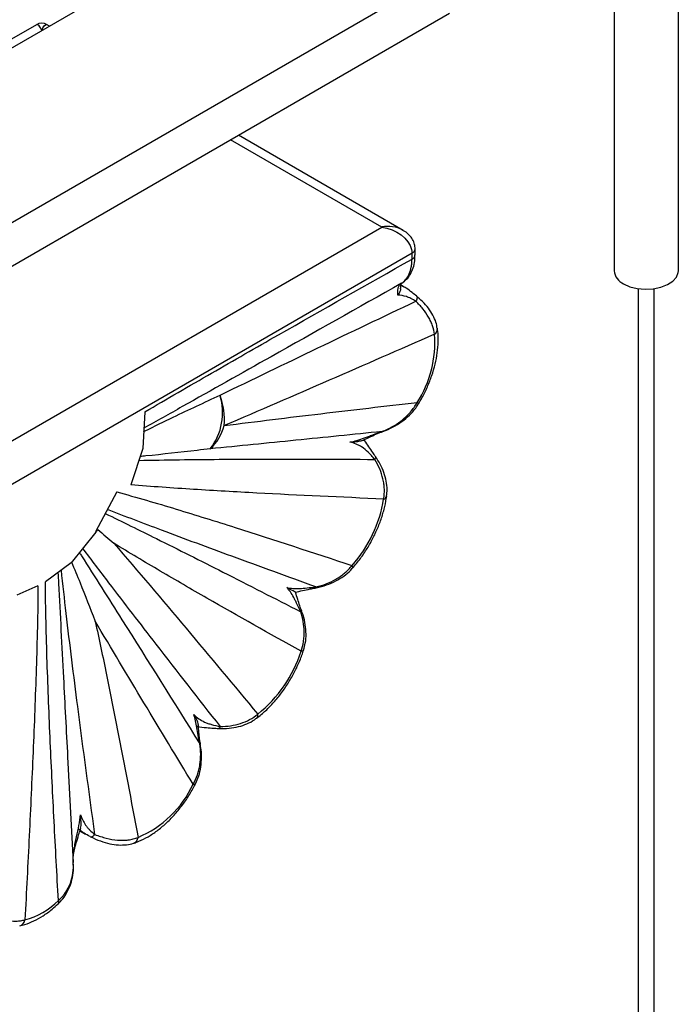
# Paper-space layout '_Isométrica' of a CAD drawing. Header units: millimetres. Extents: x -1323 to -510, y -1084 to 389.
# Tile 9 of 12: x -737 to -614, y 27 to 211. Entities that reach past the tile are written whole.
import ezdxf

# ---------------------------------------------------------------- set-up
doc = ezdxf.new("R2010")
doc.units = ezdxf.units.MM

psp = doc.layouts.new('_Isométrica')

# ---------------------------------------------------------------- linework, layer by layer
at = {"color": 7, "linetype": 'Continuous', "lineweight": 25}
for p, q in [((-613.7, 163.95), (-613.7, 235.13)), ((-817.07, 160.24), (-691.88, 232.51)), ((-625.7, 228.2), (-625.7, 163.95)), ((-812.94, 129.97), (-663.59, 216.18)), ((-811.5, 122.63), (-656.52, 212.1)), ((-733.84, 209.97), (-816.71, 162.13)), ((-731.38, 209.71), (-731.84, 209.97)), ((-665.2, 171.5), (-696.02, 189.3)), ((-805.67, 93.34), (-669.2, 172.12)), ((-662.96, 166.92), (-662.96, 168.04)), ((-663.54, 167.22), (-802.14, 87.22)), ((-663.54, 166.1), (-663.54, 167.22)), ((-665.61, 161.22), (-665.07, 160.91)), ((-665.21, 161.05), (-665.6, 161.27)), ((-621.2, 160.59), (-621.2, -652.59)), ((-618.2, -652.59), (-618.2, 160.59)), ((-713.56, 137.54), (-713.94, 130.7)), ((-713.94, 130.7), (-716.17, 123.9)), ((-718.79, 122.58), (-722.75, 115.1)), ((-722.69, 115.06), (-727.3, 109.3)), ((-722.69, 115.06), (-722.75, 115.1)), ((-727.3, 109.3), (-732.15, 105.78)), ((-733.53, 104.99), (-737.5, 103.28)), ((-727.98, 72.99), (-726.94, 53.28)), ((-725.68, 59.18), (-724.61, 58.57))]:
    psp.add_line(p, q, dxfattribs=at)
at = {"color": 8, "linetype": 'Continuous', "lineweight": 25}
psp.add_line((-669.2, 172.12), (-697.49, 188.45), dxfattribs=at)
at = {"color": 8, "linetype": 'Continuous', "lineweight": 25, "flags": 128}
for points in [[(-732.84, 208.86), (-733.09, 209.37), (-733.32, 209.73), (-733.55, 209.95), (-733.75, 210), (-733.84, 209.97)], [(-732.84, 208.86), (-732.6, 209.37), (-732.36, 209.73), (-732.13, 209.95), (-731.93, 210), (-731.84, 209.97)], [(-662.66, 159.18), (-662.63, 159.13), (-662.59, 159.05), (-662.59, 158.93), (-662.61, 158.79), (-662.65, 158.63), (-662.72, 158.45), (-662.82, 158.25)], [(-669.15, 133.82), (-669.15, 133.83), (-669.15, 133.87)], [(-674.69, 108.29), (-674.67, 108.32), (-674.64, 108.44), (-674.68, 108.6), (-674.77, 108.81)], [(-684.23, 100.39), (-684.22, 100.37), (-684.24, 100.31), (-684.29, 100.24), (-684.37, 100.15)], [(-683.82, 92.99), (-683.83, 92.96), (-683.93, 92.87), (-684.09, 92.81), (-684.31, 92.78)], [(-703.16, 75.5), (-703.16, 75.5), (-703.18, 75.48), (-703.24, 75.46)]]:
    psp.add_lwpolyline(points, dxfattribs=at)
at = {"color": 7, "linetype": 'Continuous', "lineweight": 25, "flags": 128}
for points in [[(-669.2, 172.12), (-668.22, 171.92), (-667.27, 171.6), (-666.37, 171.17), (-665.57, 170.64), (-664.87, 170.04), (-664.3, 169.37), (-663.89, 168.67), (-663.63, 167.94), (-663.54, 167.22)], [(-623.95, 161.5), (-622.76, 160.96), (-621.38, 160.62), (-619.89, 160.48), (-618.4, 160.57), (-616.98, 160.86), (-615.74, 161.35), (-614.74, 162), (-614.06, 162.77), (-613.73, 163.62), (-613.7, 163.95)], [(-723.74, 58.1), (-723.66, 58.07), (-723.58, 58.05), (-723.48, 58.07), (-723.37, 58.11), (-723.26, 58.17), (-723.13, 58.26), (-723.01, 58.36), (-722.88, 58.5)]]:
    psp.add_lwpolyline(points, dxfattribs=at)
at = {"color": 7, "linetype": 'Continuous', "lineweight": 25}
for centre, radius, start, end in [((-732.84, 208.24), 2, 60.0027, 119.9973), ((-622.82, 164.16), 2.89, 184.2066, 247.1136), ((-679.53, 150.39), 20.25, 326.7791, 4.7133), ((-710.1, 137.41), 11.12, 322.4446, 16.9485), ((-711.86, 136.11), 13.21, 355.0509, 20.1418), ((-707.4, 137.21), 8.98, 312.9187, 345.5489), ((-692.93, 125.09), 24.39, 318.1337, 350.9222), ((-707.49, 100.07), 24.3, 308.3756, 342.5441), ((-722.55, 76.31), 19.92, 292.8854, 335.018), ((-739.6, 56.04), 13.99, 285.036, 314.9685)]:
    psp.add_arc(centre, radius, start, end, dxfattribs=at)
at = {"color": 8, "linetype": 'Continuous', "lineweight": 25}
for centre, radius, start, end in [((-668.09, 166.02), 6.21, 63.1358, 100.2931), ((-663.96, 168.14), 1.01, 294.3756, 354.2947), ((-663.94, 167), 0.982, 293.6214, 355.811), ((-660.01, 153.09), 1.22, 302.3773, 3.9974), ((-663.09, 138.31), 1.11, 44.1792, 63.247), ((-670.84, 129.04), 0.515, 312.1471, 10.8442), ((-669.02, 121.98), 0.764, 282.8885, 344.8974), ((-681.76, 104.84), 0.25, 290.3183, 350.7946), ((-693.17, 80.81), 0.792, 314.0179, 15.6051), ((-699.93, 78.89), 0.563, 280.9615, 339.6904), ((-704.16, 68.37), 0.576, 234.5117, 272.5275), ((-716.1, 58.07), 1.3, 292.6691, 354.863), ((-730.24, 45.86), 0.599, 322.9338, 28.3053), ((-737.34, 42.72), 1.38, 286.0747, 352.1367)]:
    psp.add_arc(centre, radius, start, end, dxfattribs=at)
at = {"color": 7, "linetype": 'Continuous', "lineweight": 25}
for points, knots in [([(-662.96, 168.04), (-662.98, 168.32), (-663.02, 168.93), (-663.4, 169.82), (-664.03, 170.65), (-664.7, 171.23), (-665.19, 171.47), (-665.35, 171.55)], [0, 0, 0, 0, 0.185527, 0.41231, 0.640423, 0.883931, 1, 1, 1, 1]), ([(-713.56, 137.54), (-709.39, 139.98), (-705.22, 142.39), (-696.89, 147.19), (-692.72, 149.57), (-680.22, 156.7), (-671.88, 161.41), (-663.54, 166.1)], [0, 0, 0, 0, 0.25, 0.25, 0.5, 0.5, 1, 1, 1, 1]), ([(-665.49, 161.6), (-665.18, 161.8), (-664.63, 162.3), (-664.22, 162.98), (-663.89, 163.75), (-663.76, 164.18), (-663.63, 164.86), (-663.6, 165.1), (-663.56, 165.59), (-663.55, 165.84), (-663.54, 166.1)], [0, 0, 0, 0, 0.25, 0.5, 0.5, 0.75, 0.75, 0.875, 0.875, 1, 1, 1, 1]), ([(-665.42, 161.65), (-665.12, 161.88), (-664.49, 162.34), (-663.79, 163.31), (-663.28, 164.48), (-663, 165.69), (-662.99, 166.55), (-662.98, 166.93)], [0, 0, 0, 0, 0.1924707, 0.3961818, 0.6081015, 0.8262457, 1, 1, 1, 1]), ([(-666.19, 159.37), (-666.22, 159.63), (-666.23, 159.87), (-666.2, 160.33), (-666.17, 160.54), (-666.05, 160.93), (-665.96, 161.1), (-665.75, 161.39), (-665.63, 161.51), (-665.49, 161.6)], [0, 0, 0, 0, 0.25, 0.25, 0.5, 0.5, 0.75, 0.75, 1, 1, 1, 1]), ([(-665.71, 160.6), (-665.71, 160.5), (-665.7, 160.23), (-665.89, 159.81), (-666.09, 159.5), (-666.19, 159.37), (-666.19, 159.37)], [0, 0, 0, 0, 0.230625, 0.677798, 0.993841, 1, 1, 1, 1]), ([(-665.68, 160.59), (-665.67, 160.8), (-665.64, 161.24), (-665.49, 161.58), (-665.43, 161.64), (-665.42, 161.64), (-665.42, 161.64)], [0, 0, 0, 0, 0.277539, 0.575597, 0.884854, 1, 1, 1, 1]), ([(-662.66, 159.17), (-662.95, 159.41), (-663.62, 159.96), (-664.4, 160.57), (-664.91, 160.85), (-665.05, 160.93)], [0, 0, 0, 0, 0.3475821, 0.8151305, 1, 1, 1, 1]), ([(-662.82, 158.25), (-663.14, 158.44), (-663.44, 158.61), (-664.03, 158.89), (-664.32, 159.01), (-665.15, 159.28), (-665.68, 159.36), (-666.19, 159.37)], [0, 0, 0, 0, 0.25, 0.25, 0.5, 0.5, 1, 1, 1, 1]), ([(-658.81, 153.17), (-658.88, 153.55), (-659.03, 154.39), (-659.6, 155.65), (-660.45, 156.96), (-661.5, 158.17), (-662.34, 158.88), (-662.73, 159.21)], [0, 0, 0, 0, 0.165695, 0.36502, 0.5794, 0.802492, 1, 1, 1, 1]), ([(-699.46, 140.66), (-693.37, 143.63), (-687.27, 146.57), (-675.06, 152.43), (-668.94, 155.35), (-662.82, 158.25)], [0, 0, 0, 0, 0.5, 0.5, 1, 1, 1, 1]), ([(-659.35, 152.06), (-659.4, 152.59), (-659.52, 153.12), (-659.8, 153.92), (-659.9, 154.19), (-660.15, 154.73), (-660.29, 154.99), (-660.74, 155.79), (-661.09, 156.3), (-661.89, 157.3), (-662.34, 157.78), (-662.82, 158.25)], [0, 0, 0, 0, 0.25, 0.25, 0.375, 0.375, 0.5, 0.5, 0.75, 0.75, 1, 1, 1, 1]), ([(-662.3, 139.08), (-662.09, 139.44), (-661.49, 140.46), (-660.63, 142.21), (-659.8, 144.34), (-659.17, 146.48), (-658.77, 148.6), (-658.6, 150.66), (-658.65, 152.17), (-658.76, 152.99), (-658.79, 153.17)], [0, 0, 0, 0, 0.077244, 0.222542, 0.368113, 0.514081, 0.660657, 0.808012, 0.956186, 1, 1, 1, 1]), ([(-659.35, 152.06), (-665.91, 149.18), (-672.47, 146.31), (-685.59, 140.6), (-692.15, 137.77), (-698.7, 134.97)], [0, 0, 0, 0, 0.5, 0.5, 1, 1, 1, 1]), ([(-698.7, 134.97), (-692.66, 135.75), (-686.64, 136.49), (-674.61, 137.93), (-668.6, 138.62), (-662.59, 139.3)], [0, 0, 0, 0, 0.5, 0.5, 1, 1, 1, 1]), ([(-669.16, 133.83), (-669.1, 133.84), (-668.38, 134.07), (-667.11, 134.67), (-665.43, 135.68), (-664.01, 136.88), (-662.96, 138.02), (-662.49, 138.81), (-662.32, 139.1)], [0, 0, 0, 0, 0.02056, 0.255942, 0.477761, 0.686567, 0.886533, 1, 1, 1, 1]), ([(-669.15, 133.87), (-668.47, 134.13), (-667.81, 134.43), (-666.56, 135.14), (-665.96, 135.54), (-665.11, 136.22), (-664.84, 136.46), (-664.31, 136.97), (-664.06, 137.23), (-663.36, 138.06), (-662.94, 138.66), (-662.59, 139.3)], [0, 0, 0, 0, 0.25, 0.25, 0.5, 0.5, 0.625, 0.625, 0.75, 0.75, 1, 1, 1, 1]), ([(-669.15, 133.87), (-674.53, 133.32), (-679.9, 132.77), (-690.61, 131.69), (-695.96, 131.16), (-701.28, 130.63)], [0, 0, 0, 0, 0.5, 0.5, 1, 1, 1, 1]), ([(-675.17, 131.86), (-674.74, 131.95), (-674.29, 132.06), (-673.38, 132.34), (-672.91, 132.5), (-672.18, 132.76), (-671.93, 132.86), (-671.41, 133.05), (-671.15, 133.16), (-670.33, 133.46), (-669.77, 133.68), (-669.15, 133.87)], [0, 0, 0, 0, 0.25, 0.25, 0.5, 0.5, 0.625, 0.625, 0.75, 0.75, 1, 1, 1, 1]), ([(-673.02, 132.11), (-672.78, 132.22), (-672.12, 132.52), (-671, 133.05), (-669.93, 133.54), (-669.32, 133.75), (-669.15, 133.81)], [0, 0, 0, 0, 0.202092, 0.574428, 0.879665, 1, 1, 1, 1]), ([(-673.04, 132.14), (-673.25, 132.07), (-673.74, 131.9), (-674.56, 131.88), (-675.07, 131.86), (-675.17, 131.86), (-675.17, 131.86)], [0, 0, 0, 0, 0.375464, 0.878841, 0.996479, 1, 1, 1, 1]), ([(-670.5, 128.66), (-670.73, 128.92), (-670.94, 129.16), (-671.35, 129.6), (-671.55, 129.81), (-672.14, 130.38), (-672.5, 130.68), (-673.06, 131.06), (-673.25, 131.17), (-673.62, 131.37), (-673.81, 131.45), (-674.38, 131.68), (-674.76, 131.79), (-675.17, 131.86)], [0, 0, 0, 0, 0.125, 0.125, 0.25, 0.25, 0.5, 0.5, 0.625, 0.625, 0.75, 0.75, 1, 1, 1, 1]), ([(-670.33, 129.14), (-670.52, 129.41), (-670.97, 130.07), (-671.64, 131.08), (-672.18, 131.87), (-672.51, 132.25), (-672.57, 132.31)], [0, 0, 0, 0, 0.22341, 0.542949, 0.91989, 1, 1, 1, 1]), ([(-668.3, 121.79), (-668.26, 122.2), (-668.15, 123.12), (-668.33, 124.61), (-668.76, 126.21), (-669.44, 127.75), (-670.06, 128.69), (-670.35, 129.14)], [0, 0, 0, 0, 0.160494, 0.363517, 0.57742, 0.799307, 1, 1, 1, 1]), ([(-668.85, 121.24), (-668.73, 121.85), (-668.69, 122.47), (-668.73, 123.42), (-668.76, 123.73), (-668.84, 124.37), (-668.9, 124.69), (-669.12, 125.64), (-669.33, 126.26), (-669.84, 127.48), (-670.15, 128.08), (-670.5, 128.66)], [0, 0, 0, 0, 0.25, 0.25, 0.375, 0.375, 0.5, 0.5, 0.75, 0.75, 1, 1, 1, 1]), ([(-668.85, 121.24), (-676.77, 121.58), (-684.69, 121.94), (-696.53, 122.58), (-700.47, 122.8), (-708.34, 123.3), (-712.27, 123.57), (-716.17, 123.9)], [0, 0, 0, 0, 0.5, 0.5, 0.75, 0.75, 1, 1, 1, 1]), ([(-718.79, 122.58), (-716.93, 122.07), (-715.07, 121.54), (-711.37, 120.47), (-709.52, 119.92), (-703.99, 118.24), (-700.32, 117.1), (-689.34, 113.61), (-682.05, 111.22), (-674.77, 108.81)], [0, 0, 0, 0, 0.125, 0.125, 0.25, 0.25, 0.5, 0.5, 1, 1, 1, 1]), ([(-674.69, 108.29), (-674.43, 108.6), (-673.67, 109.47), (-672.52, 111.03), (-671.3, 113), (-670.25, 115.07), (-669.39, 117.19), (-668.74, 119.29), (-668.42, 120.82), (-668.3, 121.63), (-668.28, 121.78)], [0, 0, 0, 0, 0.079357, 0.228439, 0.377396, 0.526365, 0.675511, 0.82503, 0.967274, 1, 1, 1, 1]), ([(-719.33, 112.97), (-714.8, 107.71), (-710.3, 102.39), (-701.33, 91.73), (-696.87, 86.38), (-692.41, 81.02)], [0, 0, 0, 0, 0.5, 0.5, 1, 1, 1, 1]), ([(-684.31, 92.78), (-690.2, 96.06), (-696.07, 99.36), (-704.84, 104.38), (-707.76, 106.07), (-713.57, 109.48), (-716.46, 111.21), (-719.33, 112.97)], [0, 0, 0, 0, 0.5, 0.5, 0.75, 0.75, 1, 1, 1, 1]), ([(-722.82, 98.41), (-722.83, 98.42), (-723.72, 100.78), (-725.15, 104.45), (-726.66, 108.12), (-727.2, 109.43)], [0, 0, 0, 0, 0.0022982, 0.6435072, 1, 1, 1, 1]), ([(-681.52, 104.8), (-680.2, 105.11), (-678.96, 105.57), (-677.23, 106.57), (-676.68, 106.95), (-675.65, 107.81), (-675.19, 108.29), (-674.77, 108.81)], [0, 0, 0, 0, 0.5, 0.5, 0.75, 0.75, 1, 1, 1, 1]), ([(-681.68, 104.61), (-681.61, 104.62), (-680.88, 104.74), (-679.55, 105.13), (-677.8, 105.85), (-676.29, 106.8), (-675.25, 107.63), (-674.8, 108.19), (-674.71, 108.31)], [0, 0, 0, 0, 0.027113, 0.276888, 0.511203, 0.731704, 0.942252, 1, 1, 1, 1]), ([(-733.53, 104.99), (-733.55, 102.43), (-733.59, 99.86), (-733.71, 94.7), (-733.78, 92.11), (-734.03, 84.33), (-734.23, 79.13), (-734.68, 68.7), (-734.92, 63.48), (-735.43, 53.01), (-735.69, 47.77), (-735.97, 42.53)], [0, 0, 0, 0, 0.125, 0.125, 0.25, 0.25, 0.5, 0.5, 0.75, 0.75, 1, 1, 1, 1]), ([(-729.71, 46.14), (-729.99, 51.07), (-730.26, 56), (-730.76, 65.87), (-731.01, 70.82), (-731.45, 80.74), (-731.65, 85.71), (-731.9, 93.2), (-731.97, 95.7), (-732.09, 100.73), (-732.13, 103.25), (-732.15, 105.78)], [0, 0, 0, 0, 0.25, 0.25, 0.5, 0.5, 0.75, 0.75, 0.875, 0.875, 1, 1, 1, 1]), ([(-686.97, 104.68), (-686.61, 104.61), (-686.22, 104.56), (-685.43, 104.5), (-685.01, 104.5), (-684.12, 104.54), (-683.65, 104.57), (-682.64, 104.68), (-682.1, 104.74), (-681.52, 104.8)], [0, 0, 0, 0, 0.25, 0.25, 0.5, 0.5, 0.75, 0.75, 1, 1, 1, 1]), ([(-684.37, 100.15), (-684.63, 100.68), (-684.85, 101.17), (-685.17, 101.84), (-685.28, 102.06), (-685.48, 102.47), (-685.58, 102.66), (-685.89, 103.22), (-686.09, 103.55), (-686.52, 104.16), (-686.74, 104.43), (-686.97, 104.68)], [0, 0, 0, 0, 0.25, 0.25, 0.375, 0.375, 0.5, 0.5, 0.75, 0.75, 1, 1, 1, 1]), ([(-685.37, 103.85), (-685.37, 103.85), (-685.34, 103.82), (-685.72, 104.01), (-686.33, 104.33), (-686.86, 104.62), (-686.96, 104.68), (-686.97, 104.68), (-686.97, 104.68)], [0, 0, 0, 0, 0.006777, 0.243052, 0.852367, 0.988266, 0.997107, 1, 1, 1, 1]), ([(-685.37, 103.85), (-684.93, 103.93), (-684.05, 104.09), (-682.82, 104.39), (-681.99, 104.54), (-681.67, 104.6)], [0, 0, 0, 0, 0.392981, 0.76958, 1, 1, 1, 1]), ([(-684.22, 100.39), (-684.33, 100.68), (-684.6, 101.41), (-684.96, 102.55), (-685.21, 103.42), (-685.36, 103.83), (-685.37, 103.86)], [0, 0, 0, 0, 0.231336, 0.573315, 0.97479, 1, 1, 1, 1]), ([(-684.31, 92.78), (-684.1, 93.37), (-683.95, 93.97), (-683.8, 94.88), (-683.76, 95.19), (-683.72, 95.82), (-683.71, 96.13), (-683.73, 97.07), (-683.79, 97.7), (-684.01, 98.93), (-684.17, 99.55), (-684.37, 100.15)], [0, 0, 0, 0, 0.25, 0.25, 0.375, 0.375, 0.5, 0.5, 0.75, 0.75, 1, 1, 1, 1]), ([(-683.84, 93), (-683.71, 93.43), (-683.43, 94.4), (-683.33, 95.99), (-683.47, 97.74), (-683.79, 99.23), (-684.14, 100.09), (-684.26, 100.38)], [0, 0, 0, 0, 0.179522, 0.401448, 0.633659, 0.87567, 1, 1, 1, 1]), ([(-722.82, 98.41), (-722.1, 95.08), (-721.4, 91.74), (-720.03, 85.02), (-719.36, 81.66), (-717.37, 71.53), (-716.08, 64.75), (-714.81, 57.96)], [0, 0, 0, 0, 0.25, 0.25, 0.5, 0.5, 1, 1, 1, 1]), ([(-704.5, 67.9), (-707.57, 72.96), (-710.64, 78.03), (-716.75, 88.2), (-719.8, 93.29), (-722.82, 98.41)], [0, 0, 0, 0, 0.5, 0.5, 1, 1, 1, 1]), ([(-692.62, 80.24), (-692.32, 80.47), (-691.48, 81.13), (-690.13, 82.39), (-688.63, 84.07), (-687.26, 85.91), (-686.03, 87.88), (-684.97, 89.95), (-684.26, 91.66), (-683.92, 92.68), (-683.82, 92.99)], [0, 0, 0, 0, 0.076836, 0.220925, 0.364611, 0.507963, 0.651129, 0.794298, 0.937633, 1, 1, 1, 1]), ([(-704.36, 80.93), (-704.08, 80.64), (-703.78, 80.38), (-703.11, 79.92), (-702.75, 79.71), (-702.16, 79.44), (-701.95, 79.36), (-701.51, 79.2), (-701.28, 79.13), (-700.55, 78.93), (-700.01, 78.81), (-699.4, 78.7)], [0, 0, 0, 0, 0.25, 0.25, 0.5, 0.5, 0.625, 0.625, 0.75, 0.75, 1, 1, 1, 1]), ([(-703.24, 75.46), (-703.37, 76.01), (-703.47, 76.53), (-703.65, 77.54), (-703.73, 78.02), (-703.89, 78.93), (-703.97, 79.35), (-704.15, 80.17), (-704.25, 80.56), (-704.36, 80.93)], [0, 0, 0, 0, 0.25, 0.25, 0.5, 0.5, 0.75, 0.75, 1, 1, 1, 1]), ([(-703.54, 79.05), (-703.54, 79.11), (-703.53, 79.48), (-703.95, 80.19), (-704.28, 80.78), (-704.36, 80.91), (-704.36, 80.93), (-704.36, 80.93)], [0, 0, 0, 0, 0.129141, 0.806339, 0.980679, 0.996652, 1, 1, 1, 1]), ([(-699.83, 78.34), (-699.78, 78.34), (-699.08, 78.28), (-697.78, 78.33), (-696.01, 78.61), (-694.43, 79.16), (-693.3, 79.71), (-692.77, 80.15), (-692.64, 80.26)], [0, 0, 0, 0, 0.021327, 0.270136, 0.503659, 0.723042, 0.93235, 1, 1, 1, 1]), ([(-699.4, 78.7), (-698.75, 78.7), (-698.11, 78.75), (-696.86, 78.94), (-696.25, 79.08), (-695.05, 79.46), (-694.47, 79.7), (-693.38, 80.28), (-692.87, 80.63), (-692.41, 81.02)], [0, 0, 0, 0, 0.25, 0.25, 0.5, 0.5, 0.75, 0.75, 1, 1, 1, 1]), ([(-703.83, 78.75), (-703.78, 78.74), (-703.23, 78.58), (-702.17, 78.48), (-700.87, 78.4), (-700.09, 78.35), (-699.82, 78.34)], [0, 0, 0, 0, 0.044117, 0.487514, 0.8251, 1, 1, 1, 1]), ([(-703.15, 75.5), (-703.2, 75.76), (-703.33, 76.47), (-703.43, 77.66), (-703.48, 78.58), (-703.51, 79.04), (-703.51, 79.05)], [0, 0, 0, 0, 0.214071, 0.569139, 0.989455, 1, 1, 1, 1]), ([(-704.5, 67.9), (-704.17, 68.47), (-703.9, 69.06), (-703.59, 69.98), (-703.5, 70.29), (-703.34, 70.92), (-703.28, 71.25), (-703.13, 72.21), (-703.08, 72.86), (-703.09, 74.16), (-703.14, 74.81), (-703.24, 75.46)], [0, 0, 0, 0, 0.25, 0.25, 0.375, 0.375, 0.5, 0.5, 0.75, 0.75, 1, 1, 1, 1]), ([(-704.16, 67.8), (-703.96, 68.21), (-703.5, 69.13), (-703.09, 70.72), (-702.9, 72.52), (-702.93, 74.14), (-703.12, 75.12), (-703.2, 75.49)], [0, 0, 0, 0, 0.171221, 0.390102, 0.619175, 0.858543, 1, 1, 1, 1]), ([(-715.6, 56.87), (-715.29, 56.98), (-714.4, 57.3), (-712.93, 58.04), (-711.23, 59.16), (-709.59, 60.52), (-708.03, 62.1), (-706.59, 63.85), (-705.26, 65.75), (-704.51, 67.11), (-704.14, 67.79)], [0, 0, 0, 0, 0.072154, 0.2043, 0.337101, 0.470097, 0.602794, 0.735138, 0.867226, 1, 1, 1, 1]), ([(-726.94, 53.28), (-726.97, 53.68), (-726.96, 54.09), (-726.89, 54.91), (-726.84, 55.32), (-726.7, 56.13), (-726.63, 56.52), (-726.47, 57.3), (-726.38, 57.68), (-726.14, 58.79), (-725.99, 59.5), (-725.73, 60.88), (-725.63, 61.55), (-725.56, 62.2)], [0, 0, 0, 0, 0.125, 0.125, 0.25, 0.25, 0.375, 0.375, 0.5, 0.5, 0.75, 0.75, 1, 1, 1, 1]), ([(-725.56, 62.2), (-725.45, 61.86), (-725.32, 61.52), (-725.01, 60.87), (-724.83, 60.56), (-724.51, 60.1), (-724.4, 59.95), (-724.15, 59.65), (-724.01, 59.5), (-723.59, 59.06), (-723.26, 58.78), (-722.88, 58.5)], [0, 0, 0, 0, 0.25, 0.25, 0.5, 0.5, 0.625, 0.625, 0.75, 0.75, 1, 1, 1, 1]), ([(-725.55, 59.68), (-725.51, 59.83), (-725.4, 60.37), (-725.49, 61.32), (-725.55, 62.03), (-725.56, 62.18), (-725.56, 62.2), (-725.56, 62.2)], [0, 0, 0, 0, 0.243286, 0.839453, 0.985639, 0.996806, 1, 1, 1, 1]), ([(-726.93, 53.45), (-726.94, 53.54), (-726.98, 53.94), (-726.87, 54.81), (-726.64, 56), (-726.26, 57.35), (-725.86, 58.6), (-725.62, 59.37), (-725.53, 59.67)], [0, 0, 0, 0, 0.052397, 0.217393, 0.397727, 0.603701, 0.847226, 1, 1, 1, 1]), ([(-723.74, 58.1), (-724.16, 58.31), (-724.54, 58.52), (-725.25, 58.95), (-725.58, 59.17), (-725.88, 59.4)], [0, 0, 0, 0, 0.5, 0.5, 1, 1, 1, 1]), ([(-723.7, 58.08), (-723.69, 58.08), (-723.09, 57.75), (-721.89, 57.26), (-720.15, 56.73), (-718.51, 56.49), (-717.01, 56.55), (-716.03, 56.68), (-715.61, 56.87), (-715.6, 56.87)], [0, 0, 0, 0, 0.004358, 0.228489, 0.440872, 0.637981, 0.823775, 0.996214, 1, 1, 1, 1]), ([(-722.88, 58.5), (-722.17, 58.21), (-721.46, 57.98), (-720.05, 57.63), (-719.35, 57.5), (-718.31, 57.42), (-717.96, 57.41), (-717.28, 57.42), (-716.95, 57.44), (-716.31, 57.52), (-716, 57.58), (-715.39, 57.74), (-715.09, 57.84), (-714.81, 57.96)], [0, 0, 0, 0, 0.25, 0.25, 0.5, 0.5, 0.625, 0.625, 0.75, 0.75, 0.875, 0.875, 1, 1, 1, 1]), ([(-729.78, 45.52), (-729.48, 45.81), (-728.79, 46.48), (-728, 47.75), (-727.35, 49.25), (-726.99, 50.9), (-726.85, 52.18), (-726.93, 52.89), (-726.95, 53.02)], [0, 0, 0, 0, 0.151395, 0.341547, 0.538623, 0.740436, 0.953436, 1, 1, 1, 1]), ([(-729.71, 46.14), (-729.2, 46.6), (-728.76, 47.1), (-728.01, 48.19), (-727.7, 48.79), (-727.24, 50.02), (-727.08, 50.65), (-726.9, 51.96), (-726.89, 52.62), (-726.94, 53.28)], [0, 0, 0, 0, 0.25, 0.25, 0.5, 0.5, 0.75, 0.75, 1, 1, 1, 1]), ([(-736.95, 41.4), (-736.64, 41.47), (-735.75, 41.7), (-734.28, 42.29), (-732.57, 43.25), (-731.06, 44.34), (-730.14, 45.16), (-729.76, 45.5)], [0, 0, 0, 0, 0.129132, 0.361984, 0.597055, 0.833726, 1, 1, 1, 1]), ([(-743.48, 43.73), (-742.8, 43.43), (-742.14, 43.17), (-741.14, 42.85), (-740.81, 42.75), (-740.16, 42.59), (-739.83, 42.52), (-738.86, 42.35), (-738.24, 42.29), (-737.35, 42.31), (-737.06, 42.33), (-736.5, 42.41), (-736.23, 42.46), (-735.97, 42.53)], [0, 0, 0, 0, 0.25, 0.25, 0.375, 0.375, 0.5, 0.5, 0.75, 0.75, 0.875, 0.875, 1, 1, 1, 1])]:
    psp.add_open_spline(points, degree=3, knots=knots, dxfattribs=at)
at = {"color": 8, "linetype": 'Continuous', "lineweight": 25}
for points, knots in [([(-665.49, 161.6), (-673.64, 157.02), (-687.35, 149.31), (-703.41, 140.27), (-711.33, 135.83), (-713.73, 134.48)], [0, 0, 0, 0, 0.505018, 0.849962, 1, 1, 1, 1]), ([(-713.76, 133.85), (-713.66, 133.9), (-711.82, 134.82), (-707.08, 137.15), (-702.38, 139.31), (-699.46, 140.66)], [0, 0, 0, 0, 0.020816, 0.390155, 1, 1, 1, 1]), ([(-701.28, 130.63), (-702.09, 130.54), (-706.17, 130.06), (-710.54, 129.57), (-714.07, 129.22), (-714.44, 129.18)], [0, 0, 0, 0, 0.1829708, 0.9148961, 1, 1, 1, 1]), ([(-714.67, 128.47), (-712.13, 128.52), (-704.64, 128.65), (-689.94, 128.73), (-677.73, 128.69), (-670.5, 128.66)], [0, 0, 0, 0, 0.1731091, 0.510103, 1, 1, 1, 1]), ([(-720.93, 118.54), (-717.74, 116.98), (-710.42, 113.39), (-698.24, 107.25), (-689.23, 102.64), (-684.37, 100.15)], [0, 0, 0, 0, 0.261942, 0.601997, 1, 1, 1, 1]), ([(-681.52, 104.8), (-686.76, 106.71), (-696.43, 110.23), (-709.45, 115.03), (-717.17, 117.98), (-720.54, 119.26)], [0, 0, 0, 0, 0.399757, 0.737212, 1, 1, 1, 1]), ([(-725.77, 111.21), (-725.64, 111.01), (-722.99, 106.85), (-715.48, 95), (-708.1, 83.21), (-703.24, 75.46)], [0, 0, 0, 0, 0.017277, 0.353149, 1, 1, 1, 1]), ([(-699.4, 78.7), (-703.42, 83.83), (-710.41, 92.77), (-718.97, 103.88), (-723.51, 109.86), (-725.13, 112.01)], [0, 0, 0, 0, 0.4633419, 0.8073408, 1, 1, 1, 1]), ([(-729.79, 107.5), (-729.75, 106.82), (-729.41, 100.3), (-728.83, 88.84), (-728.25, 77.95), (-727.98, 72.99)], [0, 0, 0, 0, 0.059383, 0.571895, 1, 1, 1, 1]), ([(-722.88, 58.5), (-723.97, 66.48), (-725.85, 80.27), (-727.91, 96.74), (-728.86, 105.25), (-729.16, 107.95)], [0, 0, 0, 0, 0.484209, 0.836282, 1, 1, 1, 1])]:
    psp.add_open_spline(points, degree=3, knots=knots, dxfattribs=at)
at = {"color": 7, "linetype": 'Continuous', "lineweight": 25}
for points in [[(-722.33, 115.54), (-722.44, 115.38), (-722.57, 115.22), (-722.69, 115.06)], [(-722.33, 115.54), (-721.33, 114.68), (-720.33, 113.82), (-719.33, 112.97)]]:
    psp.add_open_spline(points, degree=3, dxfattribs=at)

doc.saveas('drawing.dxf')
